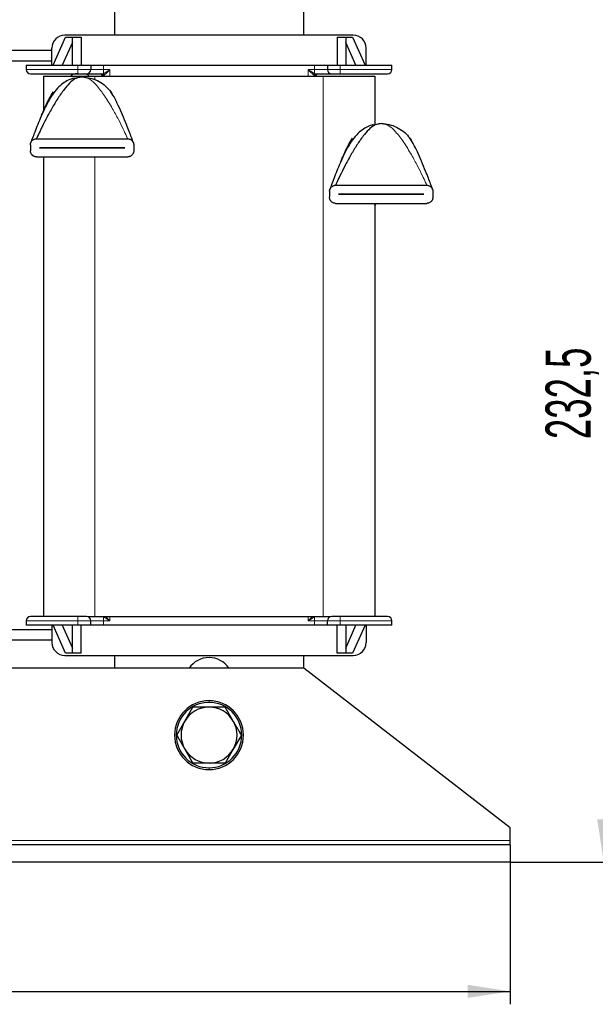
# Model space of a CAD drawing. Header units: millimetres. Extents: x 5 to 418, y 2 to 292.
# Tile 7 of 24: x 113 to 158, y 169 to 245. Entities that reach past the tile are written whole.
import ezdxf

# ---------------------------------------------------------------- set-up
doc = ezdxf.new("R2010")
doc.units = ezdxf.units.MM
doc.layers.add('SLD-0', color=7, linetype='Continuous')
doc.styles.add('SLDTEXTSTYLE0', font='TXT', dxfattribs={"width": 0.605})
doc.dimstyles.new('SLDDIMSTYLE0', dxfattribs={"dimtxt": 3.5, "dimasz": 3.302, "dimexe": 0, "dimexo": 0.0625, "dimgap": 0.875, "dimtad": 1, "dimlfac": 3, "dimrnd": 1e-09, "dimzin": 12, "dimdsep": 46, "dimtxsty": 'SLDTEXTSTYLE0', "dimsah": 1, "dimcen": 0.09, "dimadec": 0, "dimazin": 3, "dimtfac": 1, "dimtofl": 0, "dimtmove": 0, "dimatfit": 3, "dimfxl": 1, "dimfrac": 2, "dimtolj": 1, "dimtzin": 12, "dimarcsym": 0})

# ---------------------------------------------------------------- blocks, each defined once
blk = doc.blocks.new('_D')
at = {"layer": 'SLD-0'}
for p, q in [((45.582, 179.95), (45.582, 168.95)), ((150.915, 179.95), (150.915, 168.95)), ((45.582, 169.95), (150.915, 169.95))]:
    blk.add_line(p, q, dxfattribs=at)
for points in [[(45.582, 169.95), (48.884, 169.442), (48.884, 170.458)], [(150.915, 169.95), (147.613, 170.458), (147.613, 169.442)]]:
    blk.add_solid(points, dxfattribs=at)
at = {"layer": 'SLD-0', "insert": (94.238, 174.462), "char_height": 3.5, "attachment_point": 1, "style": 'SLDTEXTSTYLE0'}
blk.add_mtext('316', dxfattribs=at)
blk = doc.blocks.new('_D_1')
at = {"layer": 'SLD-0'}
for p, q in [((134.915, 257.45), (159.157, 257.45)), ((158.157, 179.95), (158.157, 257.45)), ((150.915, 179.95), (159.157, 179.95))]:
    blk.add_line(p, q, dxfattribs=at)
for points in [[(158.157, 257.45), (157.649, 254.148), (158.665, 254.148)], [(158.157, 179.95), (158.665, 183.252), (157.649, 183.252)]]:
    blk.add_solid(points, dxfattribs=at)
at = {"layer": 'SLD-0', "insert": (153.645, 212.685), "char_height": 3.5, "attachment_point": 1, "rotation": 90, "style": 'SLDTEXTSTYLE0'}
blk.add_mtext('232,5', dxfattribs=at)

msp = doc.modelspace()

# ---------------------------------------------------------------- linework, layer by layer
at = {"color": 7, "linetype": 'Continuous', "lineweight": 25}
for p, q in [((120.2485, 256.4502), (120.2485, 243.9502)), ((134.9151, 243.9502), (134.9151, 256.4502)), ((138.7485, 243.9502), (116.4151, 243.9502)), ((115.4985, 241.6168), (116.474, 243.7835)), ((116.9985, 243.3824), (116.2035, 241.6168)), ((116.474, 243.7835), (116.9985, 243.7835)), ((116.9985, 241.6168), (116.9985, 243.7835)), ((116.9985, 243.7835), (117.6651, 243.7835)), ((117.6651, 243.7835), (117.6651, 241.6168)), ((137.4985, 243.7835), (138.1651, 243.7835)), ((137.4985, 243.7835), (137.4985, 241.6168)), ((138.1651, 243.7835), (138.1651, 241.6168)), ((138.1651, 243.7835), (138.6896, 243.7835)), ((138.9601, 241.6168), (138.1651, 243.3824)), ((138.6896, 243.7835), (139.6651, 241.6168)), ((110.4151, 242.7835), (115.4151, 242.7835)), ((115.4151, 241.6168), (115.4151, 242.9502)), ((139.7485, 241.6168), (139.7485, 242.9502)), ((110.4151, 241.9502), (115.4151, 241.9502)), ((113.4151, 241.6168), (113.4151, 241.2835)), ((113.4151, 241.6168), (117.4151, 241.6168)), ((117.4151, 241.6168), (118.4151, 241.6168)), ((118.4151, 241.6168), (118.4151, 241.2835)), ((118.4151, 241.6168), (119.4151, 241.6168)), ((119.4151, 241.6168), (135.7485, 241.6168)), ((135.7485, 241.6168), (136.7485, 241.6168)), ((136.7485, 241.6168), (137.7485, 241.6168)), ((136.7485, 241.6168), (136.7485, 241.2835)), ((137.7485, 241.6168), (141.7485, 241.6168)), ((141.7485, 241.2835), (141.7485, 241.6168)), ((114.7485, 240.7835), (114.7485, 238.0558)), ((114.7485, 240.7835), (118.7485, 240.7835)), ((117.3568, 240.9502), (117.2485, 240.9502)), ((118.7485, 240.7835), (136.4151, 240.7835)), ((119.2818, 240.8502), (119.2818, 240.7835)), ((135.8818, 240.7835), (135.8818, 240.8502)), ((136.4151, 240.7835), (140.4151, 240.7835)), ((140.4151, 240.7835), (140.4151, 237.0375)), ((117.1205, 240.6153), (117.5758, 240.6947)), ((115.3962, 239.3533), (115.4322, 239.4326)), ((115.4322, 239.4326), (115.5237, 239.5666)), ((119.9733, 239.5666), (120.0647, 239.4326)), ((115.3103, 239.222), (115.2482, 239.1163)), ((140.2871, 237.0151), (140.7425, 237.0946)), ((113.7485, 235.4668), (113.7485, 235.0002)), ((114.2151, 235.9335), (121.2818, 235.9335)), ((121.7485, 235.4668), (121.7485, 235.0002)), ((138.4769, 235.6218), (138.4149, 235.5161)), ((138.5629, 235.7532), (138.5989, 235.8324)), ((138.5989, 235.8324), (138.6903, 235.9664)), ((143.1399, 235.9664), (143.2314, 235.8324)), ((114.4485, 235.2318), (114.4485, 235.2352)), ((114.4485, 235.2352), (121.0485, 235.2352)), ((121.0485, 235.2318), (114.4485, 235.2318)), ((121.0485, 235.2352), (121.0485, 235.2318)), ((114.2151, 234.5335), (121.2818, 234.5335)), ((114.7485, 234.5335), (114.7485, 198.9502)), ((136.9151, 231.8667), (136.9151, 231.4)), ((137.3818, 232.3333), (144.4485, 232.3333)), ((137.6151, 231.6317), (137.6151, 231.635)), ((137.6151, 231.635), (144.2151, 231.635)), ((144.2151, 231.635), (144.2151, 231.6317)), ((144.9151, 231.8667), (144.9151, 231.4)), ((137.3818, 230.9333), (144.4485, 230.9333)), ((144.2151, 231.6317), (137.6151, 231.6317)), ((140.4151, 230.7321), (140.5238, 230.9333)), ((140.4151, 230.9333), (140.4151, 198.9502)), ((118.1965, 198.9502), (118.7485, 198.9502)), ((118.7485, 198.9502), (136.4151, 198.9502)), ((136.4151, 198.9502), (136.9742, 198.9502)), ((113.4151, 198.6168), (113.4151, 198.2835)), ((117.4151, 198.2835), (113.4151, 198.2835)), ((115.4151, 198.2835), (115.4151, 196.9502)), ((116.474, 196.1168), (115.4985, 198.2835)), ((116.2035, 198.2835), (116.9985, 196.5179)), ((116.9985, 196.1168), (116.9985, 198.2835)), ((118.4151, 198.2835), (117.4151, 198.2835)), ((117.6651, 196.1168), (117.6651, 198.2835)), ((118.4151, 198.2835), (118.4151, 198.6168)), ((119.4151, 198.2835), (118.4151, 198.2835)), ((135.7485, 198.2835), (119.4151, 198.2835)), ((136.7485, 198.2835), (135.7485, 198.2835)), ((136.7485, 198.2835), (136.7485, 198.6168)), ((137.7485, 198.2835), (136.7485, 198.2835)), ((137.4985, 196.1168), (137.4985, 198.2835)), ((141.7485, 198.2835), (137.7485, 198.2835)), ((138.1651, 198.2835), (138.1651, 196.1168)), ((138.1651, 196.5179), (138.9601, 198.2835)), ((139.6651, 198.2835), (138.6896, 196.1168)), ((139.7485, 198.2835), (139.7485, 196.9502)), ((141.7485, 198.2835), (141.7485, 198.6168)), ((110.4151, 197.9502), (115.4151, 197.9502)), ((115.4151, 197.1168), (110.4151, 197.1168)), ((116.4151, 195.9502), (138.7485, 195.9502)), ((116.9985, 196.1168), (116.474, 196.1168)), ((117.6651, 196.1168), (116.9985, 196.1168)), ((120.2485, 195.9502), (120.2485, 194.9502)), ((134.9151, 194.9502), (134.9151, 195.9502)), ((138.1651, 196.1168), (137.4985, 196.1168)), ((138.6896, 196.1168), (138.1651, 196.1168)), ((134.9151, 194.9502), (61.5818, 194.9502)), ((150.9151, 182.6168), (134.9151, 194.9502)), ((125.7054, 190.8668), (126.3309, 191.9502)), ((129.4582, 190.8668), (128.8327, 191.9502)), ((125.08, 189.7835), (125.7054, 190.8668)), ((130.0837, 189.7835), (129.4582, 188.7002)), ((125.7054, 188.7002), (126.3309, 187.6168)), ((129.4582, 188.7002), (128.8327, 187.6168)), ((150.9151, 181.6168), (150.9151, 182.6168)), ((150.9151, 181.2835), (150.9151, 181.6168)), ((150.9151, 181.2835), (45.5818, 181.2835)), ((150.9151, 181.2835), (150.9151, 179.9502)), ((150.9151, 179.9502), (45.5818, 179.9502))]:
    msp.add_line(p, q, dxfattribs=at)
at = {"color": 7, "linetype": 'Continuous', "lineweight": 18}
for p, q in [((117.4151, 241.6168), (117.4151, 241.2835)), ((119.4151, 241.6168), (119.4151, 241.2835)), ((135.7485, 241.2835), (135.7485, 241.6168)), ((137.7485, 241.6168), (137.7485, 241.2835)), ((117.4151, 241.2835), (113.4151, 241.2835)), ((117.4151, 241.2835), (117.4151, 240.9502)), ((118.4151, 241.2835), (117.4151, 241.2835)), ((119.4151, 241.2835), (118.4151, 241.2835)), ((118.7485, 240.7835), (118.7485, 240.4945)), ((119.4033, 240.8502), (119.2818, 240.8502)), ((119.4033, 240.7835), (119.4033, 240.8502)), ((119.4235, 240.8502), (119.4033, 240.8502)), ((119.4151, 240.9811), (119.4151, 241.2835)), ((119.9032, 241.2835), (119.4151, 241.2835)), ((119.9032, 240.7835), (119.9032, 241.2835)), ((135.7485, 241.2835), (135.2605, 241.2835)), ((135.2605, 241.2835), (135.2605, 240.7835)), ((135.7603, 240.8502), (135.7401, 240.8502)), ((136.7485, 241.2835), (135.7485, 241.2835)), ((135.7485, 241.2835), (135.7485, 240.9811)), ((135.7603, 240.7835), (135.7603, 240.8502)), ((135.8818, 240.8502), (135.7603, 240.8502)), ((136.4151, 240.7835), (136.4151, 198.9502)), ((136.7485, 241.2835), (137.7485, 241.2835)), ((137.7485, 241.2835), (141.7485, 241.2835)), ((137.7485, 241.2835), (137.7485, 240.9502)), ((118.7485, 234.5335), (118.7485, 198.9502)), ((117.4151, 198.6168), (117.4151, 198.9502)), ((119.4151, 198.6168), (119.4151, 198.9192)), ((119.9032, 198.6168), (119.9032, 198.9502)), ((135.2605, 198.9502), (135.2605, 198.6168)), ((135.7485, 198.9192), (135.7485, 198.6168)), ((137.7485, 198.6168), (137.7485, 198.9502)), ((113.4151, 198.6168), (117.4151, 198.6168)), ((117.4151, 198.6168), (118.4151, 198.6168)), ((117.4151, 198.2835), (117.4151, 198.6168)), ((118.4151, 198.6168), (119.4151, 198.6168)), ((119.4151, 198.6168), (119.4151, 198.2835)), ((119.4151, 198.6168), (119.9032, 198.6168)), ((135.2605, 198.6168), (135.7485, 198.6168)), ((135.7485, 198.6168), (136.7485, 198.6168)), ((135.7485, 198.2835), (135.7485, 198.6168)), ((137.7485, 198.6168), (136.7485, 198.6168)), ((141.7485, 198.6168), (137.7485, 198.6168)), ((137.7485, 198.2835), (137.7485, 198.6168)), ((127.5818, 192.3168), (127.5818, 192.4502)), ((127.5818, 187.2502), (127.5818, 187.1168)), ((150.9151, 181.6168), (45.5818, 181.6168))]:
    msp.add_line(p, q, dxfattribs=at)
at = {"color": 7, "linetype": 'Continuous', "lineweight": 25}
for centre, radius, start, end in [((116.4151, 242.9502), 1, 90, 180), ((138.7485, 242.9502), 1, 0, 90), ((113.7485, 241.2835), 0.3333, 180, 270), ((118.0818, 241.2835), 0.3333, 270, 0), ((119.1818, 240.8502), 0.1, 0, 90), ((135.9818, 240.8502), 0.1, 90, 180), ((137.0818, 241.2835), 0.3333, 180, 270), ((141.4151, 241.2835), 0.3333, 270, 0), ((117.7485, 237.9502), 2.75, 86.4, 93.6), ((140.9151, 234.35), 2.75, 86.4, 93.6), ((113.7485, 198.6168), 0.3333, 90, 180), ((118.0818, 198.6168), 0.3333, 0, 90), ((137.0818, 198.6168), 0.3333, 90, 180), ((141.4151, 198.6168), 0.3333, 0, 90), ((116.4151, 196.9502), 1, 180, 270), ((138.7485, 196.9502), 1, 270, 0), ((127.5818, 193.9502), 1.8333, 33.055731, 146.944269), ((127.5818, 189.7835), 2.6667, 90, 270), ((127.5818, 189.7835), 2.5333, 90, 270), ((127.5818, 189.7835), 2.6667, 270, 90), ((127.5818, 189.7835), 2.5333, 270, 90), ((127.5818, 189.7835), 2.1667, 90, 150), ((127.5818, 189.7835), 2.1667, 30, 90), ((127.5818, 189.7835), 2.1667, 150, 210), ((127.5818, 189.7835), 2.1667, 330, 30), ((127.5818, 189.7835), 2.1667, 210, 270), ((127.5818, 189.7835), 2.1667, 270, 330)]:
    msp.add_arc(centre, radius, start, end, dxfattribs=at)
at = {"color": 7, "linetype": 'Continuous', "lineweight": 18}
for centre, radius, start, end in [((119.3033, 240.8502), 0.1, 359.991969, 89.991967), ((119.3255, 240.8522), 0.098, 358.833174, 88.783594), ((119.3773, 240.8654), 0.1218, 11.859983, 71.90233), ((135.7863, 240.8654), 0.1218, 108.09767, 168.140017), ((135.8381, 240.8522), 0.098, 91.216406, 181.166826), ((135.8603, 240.8502), 0.1, 90.008033, 180.008031), ((119.3842, 199.0236), 0.1089, 286.49045, 317.588269), ((135.7794, 199.0236), 0.1089, 222.411731, 253.50955)]:
    msp.add_arc(centre, radius, start, end, dxfattribs=at)
at = {"color": 7, "linetype": 'Continuous', "lineweight": 25}
for points, knots in [([(113.7485, 240.9502), (113.7604, 240.9502), (113.7849, 240.9502), (113.9889, 240.9502), (114.3271, 240.9502), (114.8041, 240.9502), (115.3903, 240.9502), (116.0475, 240.9502), (116.7308, 240.9502), (117.1915, 240.9502), (117.4151, 240.9502)], [0, 0, 0, 0, 0.116516, 0.2400113, 0.3686408, 0.5, 0.6313592, 0.7599887, 0.883484, 1, 1, 1, 1]), ([(117.2485, 240.9502), (117.1842, 240.9419), (117.0556, 240.9253), (116.9251, 240.8523), (116.8854, 240.7906), (116.8808, 240.7835)], [0, 0, 0, 0, 0.4693887, 0.9387774, 1, 1, 1, 1]), ([(117.4151, 240.9502), (117.499, 240.9502), (117.6284, 240.9502), (117.7838, 240.9502), (117.8898, 240.9502), (117.976, 240.9502), (118.059, 240.9502), (118.0729, 240.9502), (118.0818, 240.9502)], [0, 0, 0, 0, 0.2394429, 0.3696359, 0.4999999, 0.6301929, 0.7605571, 1, 1, 1, 1]), ([(118.2828, 240.7835), (118.2783, 240.7906), (118.2385, 240.8523), (118.108, 240.9253), (117.9794, 240.9419), (117.9151, 240.9502)], [0, 0, 0, 0, 0.0612226, 0.5306113, 1, 1, 1, 1]), ([(118.0818, 240.9502), (118.0989, 240.9502), (118.1344, 240.9502), (118.4194, 240.9502), (118.8363, 240.9502), (119.1679, 240.9502), (119.3276, 240.9502)], [0, 0, 0, 0, 0.2409379, 0.5, 0.7590621, 1, 1, 1, 1]), ([(135.836, 240.9502), (135.9958, 240.9502), (136.3273, 240.9502), (136.7443, 240.9502), (137.0292, 240.9502), (137.0647, 240.9502), (137.0818, 240.9502)], [0, 0, 0, 0, 0.24093792, 0.5, 0.75906208, 1, 1, 1, 1]), ([(137.0818, 240.9502), (137.0908, 240.9502), (137.1046, 240.9502), (137.1876, 240.9502), (137.2737, 240.9502), (137.3798, 240.9502), (137.5352, 240.9502), (137.6646, 240.9502), (137.7485, 240.9502)], [0, 0, 0, 0, 0.2394429, 0.3696359, 0.4999999, 0.6301929, 0.7605571, 1, 1, 1, 1]), ([(137.7485, 240.9502), (137.9721, 240.9502), (138.4328, 240.9502), (139.1161, 240.9502), (139.7733, 240.9502), (140.3595, 240.9502), (140.8365, 240.9502), (141.1747, 240.9502), (141.3787, 240.9502), (141.4032, 240.9502), (141.4151, 240.9502)], [0, 0, 0, 0, 0.116516, 0.2400113, 0.3686408, 0.5, 0.6313592, 0.7599887, 0.883484, 1, 1, 1, 1]), ([(117.1292, 240.6297), (116.9797, 240.5802), (116.6843, 240.4826), (116.2359, 240.2057), (115.7988, 239.8191), (115.4431, 239.3477), (115.1169, 238.8037), (114.8116, 238.1961), (114.5195, 237.5397), (114.2513, 236.8863), (114.0301, 236.3166), (113.8758, 235.9012), (113.7976, 235.685), (113.777, 235.6273), (113.7715, 235.612), (113.7712, 235.6112), (113.7711, 235.6109)], [0, 0, 0, 0, 0.07118646, 0.14056759, 0.21958509, 0.32072915, 0.40463681, 0.5117382, 0.64194217, 0.74941945, 0.85580614, 0.94613018, 0.9788992, 0.9911578, 0.99628493, 1, 1, 1, 1]), ([(117.5758, 240.6947), (117.4455, 240.6599), (117.1604, 240.5836), (116.7574, 240.2179), (116.3169, 239.7098), (115.8599, 239.0488), (115.3863, 238.2643), (114.95, 237.4598), (114.5863, 236.7337), (114.3534, 236.24), (114.2469, 236.0051), (114.2188, 235.9417), (114.2162, 235.936), (114.2151, 235.9335)], [0, 0, 0, 0, 0.0781273, 0.1710083, 0.278026, 0.4166976, 0.5603945, 0.7170593, 0.8519797, 0.9499554, 0.983819, 0.9928589, 1, 1, 1, 1]), ([(114.6176, 237.7473), (114.6942, 237.9304), (114.8749, 238.362), (115.1622, 238.9882), (115.4121, 239.388), (115.5237, 239.5666)], [0, 0, 0, 0, 0.2894719, 0.6827317, 1, 1, 1, 1]), ([(120.3583, 238.8978), (120.3388, 238.9395), (120.227, 239.1776), (120.088, 239.3907), (119.9733, 239.5666)], [0, 0, 0, 0, 0.1748021, 1, 1, 1, 1]), ([(121.7255, 235.611), (121.7252, 235.6121), (121.7242, 235.6146), (121.7072, 235.6623), (121.6566, 235.8026), (121.551, 236.0897), (121.3929, 236.5092), (121.1622, 237.1012), (120.8809, 237.7849), (120.5699, 238.4915), (120.351, 238.9173), (120.2487, 239.1163)], [0, 0, 0, 0, 0.0087195, 0.0206678, 0.0713084, 0.1438671, 0.2679231, 0.413058, 0.6205224, 0.8226597, 1, 1, 1, 1]), ([(140.2959, 237.0295), (140.1463, 236.9801), (139.8509, 236.8824), (139.4026, 236.6056), (138.9654, 236.2189), (138.6098, 235.7475), (138.2835, 235.2035), (137.9782, 234.596), (137.6862, 233.9396), (137.418, 233.2861), (137.1968, 232.7164), (137.0424, 232.301), (136.9643, 232.0849), (136.9436, 232.0271), (136.9382, 232.0118), (136.9379, 232.0111), (136.9378, 232.0107)], [0, 0, 0, 0, 0.07118646, 0.14056759, 0.21958509, 0.32072915, 0.40463681, 0.5117382, 0.64194217, 0.74941945, 0.85580614, 0.94613018, 0.9788992, 0.9911578, 0.99628493, 1, 1, 1, 1]), ([(140.7425, 237.0946), (140.6122, 237.0597), (140.327, 236.9834), (139.924, 236.6178), (139.4836, 236.1096), (139.0266, 235.4487), (138.553, 234.6642), (138.1167, 233.8597), (137.753, 233.1336), (137.5201, 232.6399), (137.4136, 232.4049), (137.3854, 232.3416), (137.3829, 232.3359), (137.3818, 232.3333)], [0, 0, 0, 0, 0.0781273, 0.1710083, 0.278026, 0.4166976, 0.5603945, 0.7170593, 0.8519797, 0.9499554, 0.983819, 0.9928589, 1, 1, 1, 1]), ([(113.7485, 235.4668), (113.7493, 235.4881), (113.7511, 235.5315), (113.7647, 235.5939), (113.7857, 235.6528), (113.8164, 235.7127), (113.8589, 235.7717), (113.9179, 235.8299), (113.9901, 235.8792), (114.0681, 235.912), (114.1439, 235.9303), (114.1913, 235.9324), (114.2151, 235.9335)], [0, 0, 0, 0, 0.076159, 0.1549172, 0.2310066, 0.3089731, 0.4134687, 0.5209632, 0.6533321, 0.7895209, 0.8939733, 1, 1, 1, 1]), ([(121.2818, 235.9335), (121.3132, 235.9316), (121.377, 235.9279), (121.4685, 235.8979), (121.5406, 235.8577), (121.5939, 235.8151), (121.6345, 235.7744), (121.6737, 235.7233), (121.7064, 235.6643), (121.7297, 235.6024), (121.7452, 235.5377), (121.7474, 235.4914), (121.7485, 235.4668)], [0, 0, 0, 0, 0.1397108, 0.2832913, 0.4257802, 0.499282, 0.5735504, 0.6649819, 0.7586746, 0.8344121, 0.912212, 1, 1, 1, 1]), ([(137.7843, 234.1472), (137.8609, 234.3302), (138.0415, 234.7619), (138.3289, 235.388), (138.5788, 235.7879), (138.6903, 235.9664)], [0, 0, 0, 0, 0.28947193, 0.68273172, 1, 1, 1, 1]), ([(143.525, 235.2977), (143.5055, 235.3393), (143.3937, 235.5775), (143.2547, 235.7906), (143.1399, 235.9664)], [0, 0, 0, 0, 0.1748021, 1, 1, 1, 1]), ([(144.8922, 232.0109), (144.8918, 232.0119), (144.8909, 232.0144), (144.8738, 232.0622), (144.8232, 232.2025), (144.7177, 232.4895), (144.5596, 232.9091), (144.3289, 233.501), (144.0475, 234.1848), (143.7365, 234.8914), (143.5177, 235.3172), (143.4154, 235.5161)], [0, 0, 0, 0, 0.0087195, 0.0206678, 0.0713084, 0.1438671, 0.2679231, 0.413058, 0.6205224, 0.8226597, 1, 1, 1, 1]), ([(114.2151, 234.5335), (114.1837, 234.5353), (114.12, 234.5391), (114.0284, 234.5691), (113.9564, 234.6093), (113.9031, 234.6518), (113.8625, 234.6926), (113.8232, 234.7436), (113.7905, 234.8027), (113.7673, 234.8646), (113.7517, 234.9293), (113.7496, 234.9756), (113.7485, 235.0002)], [0, 0, 0, 0, 0.1397108, 0.2832913, 0.4257802, 0.499282, 0.5735504, 0.6649819, 0.7586746, 0.8344121, 0.912212, 1, 1, 1, 1]), ([(121.7485, 235.0002), (121.7476, 234.9789), (121.7459, 234.9355), (121.7322, 234.8731), (121.7113, 234.8142), (121.6805, 234.7543), (121.638, 234.6953), (121.5791, 234.6371), (121.5068, 234.5878), (121.4289, 234.555), (121.3531, 234.5367), (121.3057, 234.5346), (121.2818, 234.5335)], [0, 0, 0, 0, 0.076159, 0.1549172, 0.2310066, 0.3089731, 0.4134687, 0.5209632, 0.6533321, 0.7895209, 0.8939733, 1, 1, 1, 1]), ([(136.9151, 231.8667), (136.916, 231.888), (136.9177, 231.9313), (136.9314, 231.9937), (136.9523, 232.0527), (136.9831, 232.1125), (137.0256, 232.1715), (137.0845, 232.2297), (137.1568, 232.279), (137.2347, 232.3119), (137.3105, 232.3302), (137.3579, 232.3323), (137.3818, 232.3333)], [0, 0, 0, 0, 0.076159, 0.1549172, 0.2310066, 0.3089731, 0.4134687, 0.5209632, 0.6533321, 0.7895209, 0.8939733, 1, 1, 1, 1]), ([(144.4485, 232.3333), (144.4799, 232.3315), (144.5437, 232.3277), (144.6352, 232.2978), (144.7073, 232.2576), (144.7605, 232.215), (144.8012, 232.1743), (144.8404, 232.1232), (144.8731, 232.0642), (144.8964, 232.0023), (144.9119, 231.9376), (144.914, 231.8912), (144.9151, 231.8667)], [0, 0, 0, 0, 0.1397108, 0.2832913, 0.4257802, 0.499282, 0.5735504, 0.6649819, 0.7586746, 0.8344121, 0.912212, 1, 1, 1, 1]), ([(137.3818, 230.9333), (137.3504, 230.9352), (137.2866, 230.9389), (137.1951, 230.9689), (137.123, 231.0091), (137.0698, 231.0517), (137.0291, 231.0924), (136.9899, 231.1435), (136.9572, 231.2025), (136.9339, 231.2644), (136.9184, 231.3291), (136.9163, 231.3754), (136.9151, 231.4)], [0, 0, 0, 0, 0.1397108, 0.2832913, 0.4257802, 0.499282, 0.5735504, 0.6649819, 0.7586746, 0.8344121, 0.912212, 1, 1, 1, 1]), ([(144.9151, 231.4), (144.9143, 231.3787), (144.9126, 231.3354), (144.8989, 231.273), (144.878, 231.214), (144.8472, 231.1542), (144.8047, 231.0952), (144.7458, 231.037), (144.6735, 230.9877), (144.5956, 230.9548), (144.5197, 230.9365), (144.4724, 230.9344), (144.4485, 230.9333)], [0, 0, 0, 0, 0.076159, 0.1549172, 0.2310066, 0.3089731, 0.4134687, 0.5209632, 0.6533321, 0.7895209, 0.8939733, 1, 1, 1, 1]), ([(117.4151, 198.9502), (117.1915, 198.9502), (116.7308, 198.9502), (116.0475, 198.9502), (115.3903, 198.9502), (114.8041, 198.9502), (114.3271, 198.9502), (113.9889, 198.9502), (113.7849, 198.9502), (113.7604, 198.9502), (113.7485, 198.9502)], [0, 0, 0, 0, 0.116516, 0.2400113, 0.3686408, 0.5, 0.6313592, 0.7599887, 0.883484, 1, 1, 1, 1]), ([(118.0818, 198.9502), (118.0729, 198.9502), (118.059, 198.9502), (117.976, 198.9502), (117.8899, 198.9502), (117.7838, 198.9502), (117.6285, 198.9502), (117.499, 198.9502), (117.4151, 198.9502)], [0, 0, 0, 0, 0.23944295, 0.36963586, 0.49999992, 0.63019291, 0.76055705, 1, 1, 1, 1]), ([(137.7485, 198.9502), (137.6646, 198.9502), (137.5352, 198.9502), (137.3799, 198.9502), (137.2738, 198.9502), (137.1876, 198.9502), (137.1046, 198.9502), (137.0908, 198.9502), (137.0818, 198.9502)], [0, 0, 0, 0, 0.2394429, 0.3696359, 0.4999999, 0.6301929, 0.7605571, 1, 1, 1, 1]), ([(141.4151, 198.9502), (141.4032, 198.9502), (141.3787, 198.9502), (141.1747, 198.9502), (140.8365, 198.9502), (140.3595, 198.9502), (139.7733, 198.9502), (139.1161, 198.9502), (138.4328, 198.9502), (137.9721, 198.9502), (137.7485, 198.9502)], [0, 0, 0, 0, 0.116516, 0.2400113, 0.3686408, 0.5, 0.6313592, 0.7599887, 0.883484, 1, 1, 1, 1]), ([(127.5818, 191.9502), (127.5424, 191.9502), (127.4635, 191.9502), (127.3451, 191.9502), (127.2268, 191.9502), (127.1084, 191.9502), (126.99, 191.9502), (126.8321, 191.9502), (126.663, 191.9502), (126.4828, 191.9502), (126.3815, 191.9502), (126.3309, 191.9502)], [0, 0, 0, 0, 0.0940055, 0.1880477, 0.2821977, 0.3763821, 0.4709255, 0.5654989, 0.7548296, 0.8773951, 1, 1, 1, 1]), ([(128.8327, 191.9502), (128.8198, 191.9502), (128.4074, 191.9502), (127.988, 191.9502), (127.5818, 191.9502)], [0, 0, 0, 0, 0.031485, 1, 1, 1, 1]), ([(130.0837, 189.7835), (130.058, 189.828), (129.9808, 189.9616), (129.8514, 190.1858), (129.6949, 190.4569), (129.5636, 190.6843), (129.4846, 190.8212), (129.4582, 190.8668)], [0, 0, 0, 0, 0.1244128, 0.3734407, 0.6233602, 0.8743097, 1, 1, 1, 1]), ([(125.08, 189.7835), (125.1057, 189.739), (125.1828, 189.6054), (125.3122, 189.3812), (125.4688, 189.1101), (125.6001, 188.8827), (125.6791, 188.7458), (125.7054, 188.7002)], [0, 0, 0, 0, 0.1244128, 0.3734407, 0.6233602, 0.8743097, 1, 1, 1, 1]), ([(127.5818, 187.6168), (127.2651, 187.6168), (126.8454, 187.6168), (126.4322, 187.6168), (126.3309, 187.6168)], [0, 0, 0, 0, 0.7546767, 1, 1, 1, 1]), ([(128.8327, 187.6168), (128.8198, 187.6168), (128.757, 187.6168), (128.6443, 187.6168), (128.4942, 187.6168), (128.3436, 187.6168), (128.1924, 187.6168), (128.0404, 187.6168), (127.8879, 187.6168), (127.7349, 187.6168), (127.6329, 187.6168), (127.5818, 187.6168)], [0, 0, 0, 0, 0.03144548, 0.15196301, 0.27251742, 0.3932005, 0.51393529, 0.63527231, 0.75667693, 0.87829927, 1, 1, 1, 1])]:
    msp.add_open_spline(points, degree=3, knots=knots, dxfattribs=at)
at = {"color": 7, "linetype": 'Continuous', "lineweight": 18}
for points, knots in [([(119.4151, 240.9811), (119.397, 240.9725), (119.3613, 240.9555), (119.3387, 240.9519), (119.3276, 240.9502)], [0, 0, 0, 0, 0.509542, 1, 1, 1, 1]), ([(119.9032, 241.2835), (119.817, 241.2273), (119.6827, 241.1397), (119.5182, 241.0363), (119.4469, 240.9981), (119.4151, 240.9811)], [0, 0, 0, 0, 0.49853508, 0.77650019, 1, 1, 1, 1]), ([(119.4965, 240.8904), (119.4809, 240.8787), (119.4513, 240.8565), (119.4324, 240.8522), (119.4235, 240.8502)], [0, 0, 0, 0, 0.5282831, 1, 1, 1, 1]), ([(119.9032, 241.2835), (119.8311, 241.21), (119.719, 241.0957), (119.5813, 240.962), (119.5227, 240.9125), (119.4965, 240.8904)], [0, 0, 0, 0, 0.49825905, 0.77575168, 1, 1, 1, 1]), ([(135.6671, 240.8904), (135.6409, 240.9125), (135.5823, 240.962), (135.4446, 241.0957), (135.3325, 241.21), (135.2605, 241.2835)], [0, 0, 0, 0, 0.2242408, 0.5017408, 1, 1, 1, 1]), ([(135.7485, 240.9811), (135.7167, 240.9981), (135.6455, 241.0363), (135.481, 241.1397), (135.3467, 241.2273), (135.2605, 241.2835)], [0, 0, 0, 0, 0.22350737, 0.50146498, 1, 1, 1, 1]), ([(135.7401, 240.8502), (135.7312, 240.8522), (135.7123, 240.8565), (135.6828, 240.8787), (135.6671, 240.8904)], [0, 0, 0, 0, 0.4717169, 1, 1, 1, 1]), ([(135.836, 240.9502), (135.8249, 240.9519), (135.8024, 240.9555), (135.7667, 240.9725), (135.7485, 240.9811)], [0, 0, 0, 0, 0.490458, 1, 1, 1, 1]), ([(121.2818, 235.9335), (121.281, 235.9352), (121.2793, 235.9391), (121.2682, 235.9642), (121.2412, 236.0245), (121.1382, 236.2515), (120.9108, 236.7333), (120.5469, 237.4601), (120.0717, 238.3349), (119.5181, 239.2459), (118.9482, 239.9998), (118.4214, 240.5414), (118.0764, 240.6471), (117.9211, 240.6947)], [0, 0, 0, 0, 0.0059709, 0.0132261, 0.0221276, 0.0501338, 0.1481345, 0.2830893, 0.4397941, 0.6222442, 0.7924239, 0.9065862, 1, 1, 1, 1]), ([(144.4485, 232.3333), (144.4477, 232.3351), (144.446, 232.339), (144.4349, 232.3641), (144.4079, 232.4243), (144.3049, 232.6513), (144.0775, 233.1332), (143.7136, 233.86), (143.2384, 234.7347), (142.6847, 235.6458), (142.1149, 236.3996), (141.5881, 236.9412), (141.2431, 237.047), (141.0878, 237.0946)], [0, 0, 0, 0, 0.00597095, 0.01322611, 0.02212762, 0.05013384, 0.14813453, 0.28308929, 0.43979407, 0.62224424, 0.79242386, 0.9065862, 1, 1, 1, 1]), ([(119.4151, 198.9192), (119.4469, 198.9022), (119.5182, 198.864), (119.6827, 198.7607), (119.817, 198.6731), (119.9032, 198.6168)], [0, 0, 0, 0, 0.2235074, 0.501465, 1, 1, 1, 1]), ([(119.5656, 198.9502), (119.5694, 198.9468), (119.6064, 198.9151), (119.72, 198.8029), (119.8315, 198.6896), (119.9032, 198.6168)], [0, 0, 0, 0, 0.0400136, 0.3834143, 1, 1, 1, 1]), ([(135.2605, 198.6168), (135.3321, 198.6896), (135.4436, 198.8029), (135.5573, 198.9151), (135.5942, 198.9468), (135.5981, 198.9502)], [0, 0, 0, 0, 0.61658637, 0.95997837, 1, 1, 1, 1]), ([(135.2605, 198.6168), (135.3467, 198.6731), (135.481, 198.7607), (135.6455, 198.864), (135.7167, 198.9022), (135.7485, 198.9192)], [0, 0, 0, 0, 0.4985351, 0.7765002, 1, 1, 1, 1])]:
    msp.add_open_spline(points, degree=3, knots=knots, dxfattribs=at)
at = {"color": 7, "linetype": 'Continuous', "lineweight": 25}
for points in [[(117.9211, 240.6947), (118.1216, 240.6693), (118.5226, 240.6185), (119.0826, 240.377), (119.5866, 240.0336), (119.8444, 239.7222), (119.9733, 239.5666)], [(141.0878, 237.0946), (141.2883, 237.0692), (141.6893, 237.0184), (142.2493, 236.7768), (142.7533, 236.4334), (143.0111, 236.1221), (143.1399, 235.9664)]]:
    msp.add_open_spline(points, degree=3, dxfattribs=at)

# ---------------------------------------------------------------- dimensions: what is measured, and where the dimension line sits
at = {"layer": 'SLD-0'}
dim = msp.add_linear_dim(base=(158.1567, 257.4502), p1=(150.9151, 179.9502), p2=(134.9151, 257.4502), angle=90, dimstyle='SLDDIMSTYLE0', dxfattribs=at)
dim.commit()
dim.dimension.update_dxf_attribs({"geometry": '_D_1', "text_midpoint": (158.1567, 218.7002), "dimtype": 160})
dim = msp.add_linear_dim(base=(150.9151, 169.9502), p1=(45.5818, 179.9502), p2=(150.9151, 179.9502), dimstyle='SLDDIMSTYLE0', dxfattribs=at)
dim.commit()
dim.dimension.update_dxf_attribs({"geometry": '_D', "text_midpoint": (98.2485, 169.9502), "dimtype": 160})

doc.saveas('drawing.dxf')
